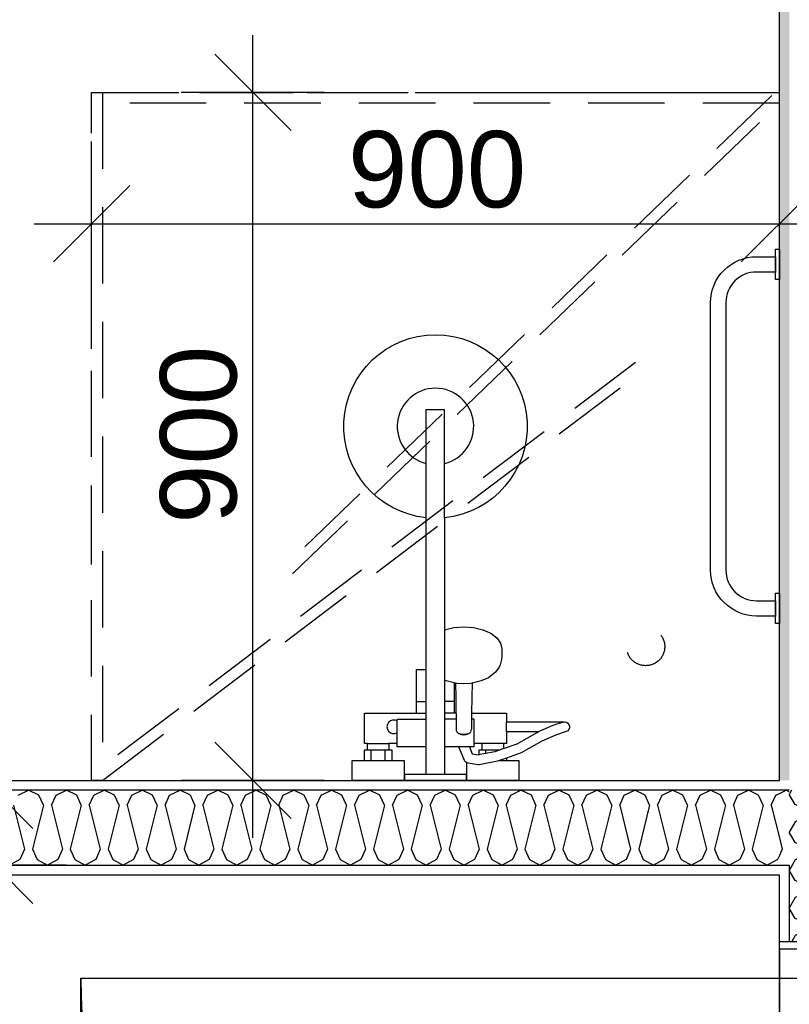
# Model space of a CAD drawing. Header units: millimetres. Extents: x -5000 to 341424, y -9235 to 550260.
# Tile 47 of 236: x 280232 to 281239, y 350984 to 352272. Entities that reach past the tile are written whole.
import ezdxf
from ezdxf.enums import TextEntityAlignment as Align

# ---------------------------------------------------------------- set-up
doc = ezdxf.new("R2010")
doc.units = ezdxf.units.MM
doc.header["$LTSCALE"] = 0.5
doc.header["$MEASUREMENT"] = 0
for name, pattern in [('PLINE', [0]), ('Små Stiplet', [282.222222, 141.111111, -141.111111]), ('Under snittplan', [300, 200, -100])]:
    doc.linetypes.add(name, pattern=pattern)
doc.layers.add('236- Innvendig kledning og overflate(Nye konstruksjoner)', color=7, linetype='Continuous', lineweight=0)
for name, color, linetype in [('242- Ikke-bærende innervegger (Skravur)(Nye konstruksjoner)', 7, 'Continuous'), ('242- Ikke-bærende innervegger(Nye konstruksjoner)', 7, 'Continuous'), ('244- Vinduer_ dører_ foldevegger(Nye konstruksjoner)', 7, 'Continuous'), ('315- Utstyr for sanitærinstallasjoner(Nye konstruksjoner)', 7, 'Continuous'), ('842-M___1_50 Målsetting bygning', 7, 'Continuous'), ('842-M___1_50 Målsetting bygning(Nye konstruksjoner)', 7, 'Continuous'), ('852- Teknisk_symbolsk informasjon_ bygning(Nye konstruksjoner)', 7, 'Continuous'), ('862- M___Nettoareal(Nye konstruksjoner)', 7, 'Continuous'), ('862- M___Nettoareal(Polylinje)(Nye konstruksjoner)', 7, 'Continuous'), ('862- M___Nettoareal(Tekst)(Nye konstruksjoner)', 7, 'Continuous')]:
    doc.layers.add(name, color=color, linetype=linetype)
doc.styles.add('GENERATED_STYLE_1', font='txt')
doc.styles.add('GENERATED_STYLE_3', font='arial.ttf')
doc.dimstyles.new('GENERATED_STYLE__2', dxfattribs={"dimtxt": 100, "dimasz": 95, "dimexe": 0.18, "dimexo": 0.0625, "dimgap": 0, "dimtad": 1, "dimtih": 1, "dimtoh": 1, "dimdec": 0, "dimzin": 0, "dimdsep": 46, "dimtxsty": 'GENERATED_STYLE_3', "dimblk": 'ARROWHEAD_6', "dimblk1": 'ARROWHEAD_6', "dimblk2": 'ARROWHEAD_6', "dimcen": 0.09, "dimse1": 1, "dimse2": 1, "dimclrd": 256, "dimclre": 256, "dimclrt": 256, "dimadec": 1, "dimazin": 0, "dimtfac": 1, "dimtdec": 4, "dimtmove": 0, "dimatfit": 3, "dimfxl": 1, "dimtolj": 1, "dimtzin": 0, "dimarcsym": 0})
doc.dimstyles.new('GENERATED_STYLE__3', dxfattribs={"dimtxt": 100, "dimasz": 95, "dimexe": 0.18, "dimexo": 0.0625, "dimgap": 0, "dimtad": 1, "dimdec": 0, "dimzin": 0, "dimdsep": 46, "dimtxsty": 'GENERATED_STYLE_3', "dimblk": 'ARROWHEAD_6', "dimblk1": 'ARROWHEAD_6', "dimblk2": 'ARROWHEAD_6', "dimcen": 0.09, "dimse1": 1, "dimse2": 1, "dimclrd": 256, "dimclre": 256, "dimclrt": 256, "dimadec": 1, "dimazin": 0, "dimtfac": 1, "dimtdec": 4, "dimtmove": 2, "dimatfit": 3, "dimfxl": 1, "dimtolj": 1, "dimtzin": 0, "dimarcsym": 0})
doc.dimstyles.new('GENERATED_STYLE__4', dxfattribs={"dimtxt": 100, "dimasz": 95, "dimexe": 0.18, "dimexo": 0.0625, "dimgap": 0, "dimtad": 1, "dimdec": 0, "dimzin": 0, "dimdsep": 46, "dimtxsty": 'GENERATED_STYLE_3', "dimblk": 'ARROWHEAD_6', "dimblk1": 'ARROWHEAD_6', "dimblk2": 'ARROWHEAD_6', "dimcen": 0.09, "dimse1": 1, "dimse2": 1, "dimclrd": 256, "dimclre": 256, "dimclrt": 256, "dimadec": 1, "dimazin": 0, "dimtfac": 1, "dimtdec": 4, "dimtmove": 0, "dimatfit": 3, "dimfxl": 1, "dimtolj": 1, "dimtzin": 0, "dimarcsym": 0})
pattern_1 = [(0, (0, 0), (0, 43.30127), [0, -25]), (0, (12.5, 21.65), (0, 43.30127), [0, -25])]

# ---------------------------------------------------------------- blocks, each defined once
blk = doc.blocks.new('BAD__35', base_point=(279523.3, 353122.9))
at = {"layer": '862- M___Nettoareal(Polylinje)(Nye konstruksjoner)', "linetype": 'PLINE', "flags": 128}
blk.add_lwpolyline([(278022, 354256.6), (278022, 351276.6), (281226, 351276.6), (281226, 354256.6)], close=True, dxfattribs=at)
at = {"layer": '862- M___Nettoareal(Tekst)(Nye konstruksjoner)', "style": 'GENERATED_STYLE_1'}
for tag, p in [('DUMMY_861', (279720.6, 353311.1)), ('ROOM_NAME', (279326, 353259.6)), ('DUMMY_862', (279326, 353122.9))]:
    blk.add_attdef(tag, text='', height=100, dxfattribs=at).set_placement(p, align=Align.TOP_LEFT)
blk = doc.blocks.new('*D875')
at = {"layer": '842-M___1_50 Målsetting bygning', "linetype": 'PLINE'}
for p, q in [((277849, 343394), (277849, 343206.5)), ((281288, 343394), (281288, 343206.5)), ((277799, 343250.2), (277899, 343350.2)), ((281238, 343250.2), (281338, 343350.2)), ((281288, 343300.2), (277849, 343300.2))]:
    blk.add_line(p, q, dxfattribs=at)
at = {"layer": '842-M___1_50 Målsetting bygning', "insert": (279396.9, 343320.2), "char_height": 100, "attachment_point": 7, "style": 'GENERATED_STYLE_3'}
blk.add_mtext('\\A1;{\\pql;\\fArial|b0|i0|c0|p0;\\W1.000000;3\xa0439}', dxfattribs=at)
blk = doc.blocks.new('ARROWHEAD_6')
at = {"linetype": 'Continuous'}
for p, q in [((-0.5, -0.5), (0.5, 0.5)), ((0, 0), (-1, 0))]:
    blk.add_line(p, q, dxfattribs=at)
blk = doc.blocks.new('*D939')
at = {"layer": '842-M___1_50 Målsetting bygning(Nye konstruksjoner)', "linetype": 'PLINE'}
for p, q in [((280326, 351910.9), (280326, 352098.4)), ((281226, 351910.9), (281226, 352098.4)), ((280376, 352054.7), (280276, 351954.7)), ((281176, 351954.7), (281276, 352054.7)), ((280251, 352004.7), (280326, 352004.7)), ((280326, 352004.7), (281226, 352004.7)), ((281226, 352004.7), (281301, 352004.7))]:
    blk.add_line(p, q, dxfattribs=at)
at = {"layer": '842-M___1_50 Målsetting bygning(Nye konstruksjoner)', "insert": (280661.6, 352024.7), "char_height": 100, "attachment_point": 7, "style": 'GENERATED_STYLE_3'}
blk.add_mtext('\\A1;{\\pql;\\fArial|b0|i0|c0|p0;\\W1.000000;900}', dxfattribs=at)
blk = doc.blocks.new('SOV__39', base_point=(279477.1, 350061))
at = {"layer": '862- M___Nettoareal(Polylinje)(Nye konstruksjoner)', "linetype": 'PLINE', "flags": 128}
blk.add_lwpolyline([(281226, 351152.6), (277911, 351152.7), (277911, 348080.7), (281226, 348080.7)], close=True, dxfattribs=at)
at = {"layer": '862- M___Nettoareal(Tekst)(Nye konstruksjoner)', "style": 'GENERATED_STYLE_1'}
for tag, p in [('DUMMY_861', (279701.2, 350249.2)), ('ROOM_NAME', (279253, 350199.4)), ('DUMMY_862', (279253, 350061))]:
    blk.add_attdef(tag, text='', height=100, dxfattribs=at).set_placement(p, align=Align.TOP_LEFT)
blk = doc.blocks.new('*X1307')
at = {"layer": '242- Ikke-bærende innervegger (Skravur)(Nye konstruksjoner)', "linetype": 'PLINE'}
for p, q in [((281242, 351263.6), (281239, 351258.3)), ((281246.6, 351244.8), (281239, 351258.3)), ((281317.3, 351263.5), (281316.9, 351263.6)), ((281317.3, 351263.5), (281317.6, 351263.6)), ((281259.8, 351238.8), (281246.6, 351244.8)), ((281317.3, 351253.1), (281259.8, 351238.8)), ((281317.3, 351253.1), (281330.6, 351247.1)), ((281330.6, 351247.1), (281337, 351233.5)), ((281330.6, 351220), (281337, 351233.5)), ((281246.6, 351222.3), (281239, 351208.8)), ((281259.8, 351228.3), (281246.6, 351222.3)), ((281317.3, 351214), (281259.8, 351228.3)), ((281317.3, 351214), (281330.6, 351220)), ((281246.6, 351195.2), (281239, 351208.8)), ((281259.8, 351189.2), (281246.6, 351195.2)), ((281317.3, 351203.6), (281259.8, 351189.2)), ((281317.3, 351203.6), (281330.6, 351197.5)), ((281330.6, 351197.5), (281337, 351184)), ((281330.6, 351170.4), (281337, 351184)), ((281246.6, 351172.7), (281242.6, 351165.6)), ((281259.8, 351178.8), (281246.6, 351172.7)), ((281312.3, 351165.6), (281259.8, 351178.8)), ((281320.1, 351165.6), (281330.6, 351170.4))]:
    blk.add_line(p, q, dxfattribs=at)
blk = doc.blocks.new('*X1309')
at = {"layer": '242- Ikke-bærende innervegger (Skravur)(Nye konstruksjoner)', "linetype": 'PLINE'}
for p, q in [((281242.6, 351165.6), (281239, 351159.2)), ((281246.6, 351145.6), (281239, 351159.2)), ((281317.3, 351164.4), (281312.3, 351165.6)), ((281317.3, 351164.4), (281320.1, 351165.6)), ((281259.8, 351139.6), (281246.6, 351145.6)), ((281317.3, 351154), (281259.8, 351139.6)), ((281317.3, 351154), (281330.6, 351147.9)), ((281330.6, 351147.9), (281337, 351134.4)), ((281259.8, 351129.2), (281246.6, 351123.2)), ((281317.3, 351114.8), (281259.8, 351129.2)), ((281330.6, 351120.9), (281337, 351134.4)), ((281246.6, 351123.2), (281239, 351109.6)), ((281317.3, 351114.8), (281330.6, 351120.9)), ((281246.6, 351096.1), (281239, 351109.6)), ((281317.3, 351104.4), (281259.8, 351090)), ((281317.3, 351104.4), (281330.6, 351098.4)), ((281259.8, 351090), (281246.6, 351096.1)), ((281330.6, 351098.4), (281337, 351084.8)), ((281259.8, 351079.6), (281246.6, 351073.6)), ((281315.6, 351065.7), (281259.8, 351079.6)), ((281330.6, 351071.3), (281337, 351084.8)), ((281246.6, 351073.6), (281242.2, 351065.7)), ((281318.3, 351065.7), (281330.6, 351071.3))]:
    blk.add_line(p, q, dxfattribs=at)
blk = doc.blocks.new('Dørstempel[270]', base_point=(281226, 350560.7))
at = {"layer": '852- Teknisk_symbolsk informasjon_ bygning(Nye konstruksjoner)', "char_height": 100, "attachment_point": 1, "rotation": 90, "style": 'GENERATED_STYLE_3'}
for s, insert in [('\\A1;{\\pql;\\pt0,50;\\fArial|b0|i0|c0|p0;\\W1.000000;x2\xa0390\\fArial|b0|i0|c0|p0;\\W1.000000;\\A1{\\H.66x;\\S^  ;}\\fArial|b0|i0|c0|p0;\\W1.000000;\\fArial|b0|i0|c0|p0;\\W1.000000;\\A1{\\H.66x;\\S^  ;}}', (280978.6, 350469.2)), ('\\A1;{\\pql;\\pt0,50;\\fArial|b0|i0|c0|p0;\\W1.000000;990\\fArial|b0|i0|c0|p0;\\W1.000000;\\A1{\\H.66x;\\S^  ;}\\fArial|b0|i0|c0|p0;\\W1.000000;\\fArial|b0|i0|c0|p0;\\W1.000000;\\A1{\\H.66x;\\S^  ;}}', (280978.6, 350240.4))]:
    blk.add_mtext(s, dxfattribs=dict(at, insert=insert))
at = {"layer": '852- Teknisk_symbolsk informasjon_ bygning(Nye konstruksjoner)', "style": 'GENERATED_STYLE_3'}
blk.add_attdef('DUMMY_229', text='', height=100, rotation=90, dxfattribs=at).set_placement((280955.7, 350881), align=Align.TOP_LEFT)
blk.add_attdef('AC_WIDO_ID', text='', height=100, rotation=90, dxfattribs=at).set_placement((280955.7, 350593.3), align=Align.BOTTOM_CENTER)
blk.add_attdef('DUMMY_228', text='', height=100, rotation=90, dxfattribs=at).set_placement((280955.7, 350164.2), align=Align.TOP_RIGHT)
blk = doc.blocks.new('Dør[33]')
at = {"layer": '236- Innvendig kledning og overflate(Nye konstruksjoner)', "linetype": 'PLINE'}
blk.add_line((281226, 351065.7), (281239, 351065.7), dxfattribs=at)
blk.add_line((281226, 351065.7), (281239, 351065.7), dxfattribs=at)
at = {"layer": '244- Vinduer_ dører_ foldevegger(Nye konstruksjoner)', "linetype": 'PLINE'}
for p, q in [((281226, 350055.7), (281226, 351065.7)), ((281226, 351055.7), (281226, 351065.7)), ((281226, 351065.7), (281318, 351065.7)), ((281239, 351065.7), (281318, 351065.7)), ((281239, 351065.7), (281318, 351065.7)), ((281318, 351055.7), (281226, 351055.7)), ((281226, 351055.7), (281226, 351017.7)), ((280312, 351017.7), (281226, 351017.7)), ((280312, 350973.7), (280312, 351017.7)), ((281226, 351017.7), (281270, 351017.7)), ((281226, 351017.7), (281226, 350973.7))]:
    blk.add_line(p, q, dxfattribs=at)
blk.add_arc((281226, 351017.7), 914, 180, 270, dxfattribs=at)
at = {"layer": '852- Teknisk_symbolsk informasjon_ bygning(Nye konstruksjoner)'}
ref = blk.add_blockref('Dørstempel[270]', (281226, 350560.7), dxfattribs=at)
ref.add_attrib('AC_WIDO_ID', 'ID-01-2', dxfattribs={"color": 7, "height": 100, "rotation": 90, "style": 'GENERATED_STYLE_3'}).set_placement((280955.7, 350593.3), align=Align.BOTTOM_CENTER)
blk = doc.blocks.new('*X1314')
at = {"layer": '242- Ikke-bærende innervegger (Skravur)(Nye konstruksjoner)', "linetype": 'PLINE'}
for p, q in [((281226, 351259.4), (281234.9, 351263.6)), ((281239, 351261.7), (281234.9, 351263.6)), ((281226, 351201.4), (281229.7, 351186.5)), ((281229.7, 351186.5), (281226, 351178.3))]:
    blk.add_line(p, q, dxfattribs=at)
blk = doc.blocks.new('*X1317')
at = {"layer": '242- Ikke-bærende innervegger (Skravur)(Nye konstruksjoner)', "linetype": 'PLINE'}
for p, q in [((280229.9, 351257.2), (280243.5, 351263.6)), ((280257, 351257.2), (280243.5, 351263.6)), ((280279.5, 351257.2), (280293, 351263.6)), ((280306.6, 351257.2), (280293, 351263.6)), ((280329.1, 351257.2), (280342.6, 351263.6)), ((280356.2, 351257.2), (280342.6, 351263.6)), ((280378.6, 351257.2), (280392.2, 351263.6)), ((280405.7, 351257.2), (280392.2, 351263.6)), ((280428.2, 351257.2), (280441.8, 351263.6)), ((280455.3, 351257.2), (280441.8, 351263.6)), ((280477.8, 351257.2), (280491.3, 351263.6)), ((280504.9, 351257.2), (280491.3, 351263.6)), ((280527.4, 351257.2), (280540.9, 351263.6)), ((280554.4, 351257.2), (280540.9, 351263.6)), ((280576.9, 351257.2), (280590.5, 351263.6)), ((280604, 351257.2), (280590.5, 351263.6)), ((280626.5, 351257.2), (280640.1, 351263.6)), ((280653.6, 351257.2), (280640.1, 351263.6)), ((280676.1, 351257.2), (280689.6, 351263.6)), ((280703.2, 351257.2), (280689.6, 351263.6)), ((280725.7, 351257.2), (280739.2, 351263.6)), ((280752.7, 351257.2), (280739.2, 351263.6)), ((280775.2, 351257.2), (280788.8, 351263.6)), ((280802.3, 351257.2), (280788.8, 351263.6)), ((280824.8, 351257.2), (280838.4, 351263.6)), ((280851.9, 351257.2), (280838.4, 351263.6)), ((280874.4, 351257.2), (280887.9, 351263.6)), ((280901.5, 351257.2), (280887.9, 351263.6)), ((280924, 351257.2), (280937.5, 351263.6)), ((280951, 351257.2), (280937.5, 351263.6)), ((280973.5, 351257.2), (280987.1, 351263.6)), ((281000.6, 351257.2), (280987.1, 351263.6)), ((281023.1, 351257.2), (281036.7, 351263.6)), ((281050.2, 351257.2), (281036.7, 351263.6)), ((281072.7, 351257.2), (281086.2, 351263.6)), ((281099.8, 351257.2), (281086.2, 351263.6)), ((281122.3, 351257.2), (281135.8, 351263.6)), ((281149.3, 351257.2), (281135.8, 351263.6)), ((281171.8, 351257.2), (281185.4, 351263.6)), ((281198.9, 351257.2), (281185.4, 351263.6)), ((281221.4, 351257.2), (281226, 351259.4)), ((280263, 351244), (280257, 351257.2)), ((280273.5, 351244), (280279.5, 351257.2)), ((280312.6, 351244), (280306.6, 351257.2)), ((280323, 351244), (280329.1, 351257.2)), ((280362.2, 351244), (280356.2, 351257.2)), ((280372.6, 351244), (280378.6, 351257.2)), ((280411.8, 351244), (280405.7, 351257.2)), ((280422.2, 351244), (280428.2, 351257.2)), ((280461.3, 351244), (280455.3, 351257.2)), ((280471.8, 351244), (280477.8, 351257.2)), ((280510.9, 351244), (280504.9, 351257.2)), ((280521.3, 351244), (280527.4, 351257.2)), ((280560.5, 351244), (280554.4, 351257.2)), ((280570.9, 351244), (280576.9, 351257.2)), ((280610.1, 351244), (280604, 351257.2)), ((280620.5, 351244), (280626.5, 351257.2)), ((280659.6, 351244), (280653.6, 351257.2)), ((280670.1, 351244), (280676.1, 351257.2)), ((280709.2, 351244), (280703.2, 351257.2)), ((280719.6, 351244), (280725.7, 351257.2)), ((280758.8, 351244), (280752.7, 351257.2)), ((280769.2, 351244), (280775.2, 351257.2)), ((280808.4, 351244), (280802.3, 351257.2)), ((280818.8, 351244), (280824.8, 351257.2)), ((280857.9, 351244), (280851.9, 351257.2)), ((280868.3, 351244), (280874.4, 351257.2)), ((280907.5, 351244), (280901.5, 351257.2)), ((280917.9, 351244), (280924, 351257.2)), ((280957.1, 351244), (280951, 351257.2)), ((280967.5, 351244), (280973.5, 351257.2)), ((281006.7, 351244), (281000.6, 351257.2)), ((281017.1, 351244), (281023.1, 351257.2)), ((281056.2, 351244), (281050.2, 351257.2)), ((281066.6, 351244), (281072.7, 351257.2)), ((281105.8, 351244), (281099.8, 351257.2)), ((281116.2, 351244), (281122.3, 351257.2)), ((281155.4, 351244), (281149.3, 351257.2)), ((281165.8, 351244), (281171.8, 351257.2)), ((281205, 351244), (281198.9, 351257.2)), ((281215.4, 351244), (281221.4, 351257.2)), ((280223.9, 351244), (280238.3, 351186.5)), ((280263, 351244), (280248.7, 351186.5)), ((280273.5, 351244), (280287.8, 351186.5)), ((280312.6, 351244), (280298.2, 351186.5)), ((280323, 351244), (280337.4, 351186.5)), ((280362.2, 351244), (280347.8, 351186.5)), ((280372.6, 351244), (280387, 351186.5)), ((280411.8, 351244), (280397.4, 351186.5)), ((280422.2, 351244), (280436.6, 351186.5)), ((280461.3, 351244), (280447, 351186.5)), ((280471.8, 351244), (280486.1, 351186.5)), ((280510.9, 351244), (280496.5, 351186.5)), ((280521.3, 351244), (280535.7, 351186.5)), ((280560.5, 351244), (280546.1, 351186.5)), ((280570.9, 351244), (280585.3, 351186.5)), ((280610.1, 351244), (280595.7, 351186.5)), ((280620.5, 351244), (280634.9, 351186.5)), ((280659.6, 351244), (280645.3, 351186.5)), ((280670.1, 351244), (280684.4, 351186.5)), ((280709.2, 351244), (280694.8, 351186.5)), ((280719.6, 351244), (280734, 351186.5)), ((280758.8, 351244), (280744.4, 351186.5)), ((280769.2, 351244), (280783.6, 351186.5)), ((280808.4, 351244), (280794, 351186.5)), ((280818.8, 351244), (280833.1, 351186.5)), ((280857.9, 351244), (280843.6, 351186.5)), ((280868.3, 351244), (280882.7, 351186.5)), ((280907.5, 351244), (280893.1, 351186.5)), ((280917.9, 351244), (280932.3, 351186.5)), ((280957.1, 351244), (280942.7, 351186.5)), ((280967.5, 351244), (280981.9, 351186.5)), ((281006.7, 351244), (280992.3, 351186.5)), ((281017.1, 351244), (281031.4, 351186.5)), ((281056.2, 351244), (281041.9, 351186.5)), ((281066.6, 351244), (281081, 351186.5)), ((281105.8, 351244), (281091.4, 351186.5)), ((281116.2, 351244), (281130.6, 351186.5)), ((281155.4, 351244), (281141, 351186.5)), ((281165.8, 351244), (281180.2, 351186.5)), ((281205, 351244), (281190.6, 351186.5)), ((281215.4, 351244), (281226, 351201.4)), ((280238.3, 351186.5), (280232.2, 351173.2)), ((280248.7, 351186.5), (280254.7, 351173.2)), ((280287.8, 351186.5), (280281.8, 351173.2)), ((280298.2, 351186.5), (280304.3, 351173.2)), ((280337.4, 351186.5), (280331.4, 351173.2)), ((280347.8, 351186.5), (280353.9, 351173.2)), ((280387, 351186.5), (280380.9, 351173.2)), ((280397.4, 351186.5), (280403.4, 351173.2)), ((280436.6, 351186.5), (280430.5, 351173.2)), ((280447, 351186.5), (280453, 351173.2)), ((280486.1, 351186.5), (280480.1, 351173.2)), ((280496.5, 351186.5), (280502.6, 351173.2)), ((280535.7, 351186.5), (280529.7, 351173.2)), ((280546.1, 351186.5), (280552.2, 351173.2)), ((280585.3, 351186.5), (280579.2, 351173.2)), ((280595.7, 351186.5), (280601.7, 351173.2)), ((280634.9, 351186.5), (280628.8, 351173.2)), ((280645.3, 351186.5), (280651.3, 351173.2)), ((280684.4, 351186.5), (280678.4, 351173.2)), ((280694.8, 351186.5), (280700.9, 351173.2)), ((280734, 351186.5), (280728, 351173.2)), ((280744.4, 351186.5), (280750.5, 351173.2)), ((280783.6, 351186.5), (280777.5, 351173.2)), ((280794, 351186.5), (280800, 351173.2)), ((280833.1, 351186.5), (280827.1, 351173.2)), ((280843.6, 351186.5), (280849.6, 351173.2)), ((280882.7, 351186.5), (280876.7, 351173.2)), ((280893.1, 351186.5), (280899.2, 351173.2)), ((280932.3, 351186.5), (280926.3, 351173.2)), ((280942.7, 351186.5), (280948.8, 351173.2)), ((280981.9, 351186.5), (280975.8, 351173.2)), ((280992.3, 351186.5), (280998.3, 351173.2)), ((281031.4, 351186.5), (281025.4, 351173.2)), ((281041.9, 351186.5), (281047.9, 351173.2)), ((281081, 351186.5), (281075, 351173.2)), ((281091.4, 351186.5), (281097.5, 351173.2)), ((281130.6, 351186.5), (281124.6, 351173.2)), ((281141, 351186.5), (281147, 351173.2)), ((281180.2, 351186.5), (281174.1, 351173.2)), ((281190.6, 351186.5), (281196.6, 351173.2)), ((280232.2, 351173.2), (280218.7, 351165.6)), ((280254.7, 351173.2), (280268.3, 351165.6)), ((280281.8, 351173.2), (280268.3, 351165.6)), ((280304.3, 351173.2), (280317.8, 351165.6)), ((280331.4, 351173.2), (280317.8, 351165.6)), ((280353.9, 351173.2), (280367.4, 351165.6)), ((280380.9, 351173.2), (280367.4, 351165.6)), ((280403.4, 351173.2), (280417, 351165.6)), ((280430.5, 351173.2), (280417, 351165.6)), ((280453, 351173.2), (280466.5, 351165.6)), ((280480.1, 351173.2), (280466.5, 351165.6)), ((280502.6, 351173.2), (280516.1, 351165.6)), ((280529.7, 351173.2), (280516.1, 351165.6)), ((280552.2, 351173.2), (280565.7, 351165.6)), ((280579.2, 351173.2), (280565.7, 351165.6)), ((280601.7, 351173.2), (280615.3, 351165.6)), ((280628.8, 351173.2), (280615.3, 351165.6)), ((280651.3, 351173.2), (280664.8, 351165.6)), ((280678.4, 351173.2), (280664.8, 351165.6)), ((280700.9, 351173.2), (280714.4, 351165.6)), ((280728, 351173.2), (280714.4, 351165.6)), ((280750.5, 351173.2), (280764, 351165.6)), ((280777.5, 351173.2), (280764, 351165.6)), ((280800, 351173.2), (280813.6, 351165.6)), ((280827.1, 351173.2), (280813.6, 351165.6)), ((280849.6, 351173.2), (280863.1, 351165.6)), ((280876.7, 351173.2), (280863.1, 351165.6)), ((280899.2, 351173.2), (280912.7, 351165.6)), ((280926.3, 351173.2), (280912.7, 351165.6)), ((280948.8, 351173.2), (280962.3, 351165.6)), ((280975.8, 351173.2), (280962.3, 351165.6)), ((280998.3, 351173.2), (281011.9, 351165.6)), ((281025.4, 351173.2), (281011.9, 351165.6)), ((281047.9, 351173.2), (281061.4, 351165.6)), ((281075, 351173.2), (281061.4, 351165.6)), ((281097.5, 351173.2), (281111, 351165.6)), ((281124.6, 351173.2), (281111, 351165.6)), ((281147, 351173.2), (281160.6, 351165.6)), ((281174.1, 351173.2), (281160.6, 351165.6)), ((281196.6, 351173.2), (281210.2, 351165.6)), ((281223.7, 351173.2), (281210.2, 351165.6)), ((281226, 351178.3), (281223.7, 351173.2))]:
    blk.add_line(p, q, dxfattribs=at)
blk = doc.blocks.new('Dusjgarnityr[284]', base_point=(280776, 351276.7))
at = {"layer": '315- Utstyr for sanitærinstallasjoner(Nye konstruksjoner)', "linetype": 'PLINE'}
for p, q in [((280764, 351620.3), (280764, 351761.7)), ((280764, 351761.7), (280788, 351761.7)), ((280788, 351620.3), (280788, 351761.7)), ((280788, 351473.7), (280788, 351320.7)), ((280764, 351320.7), (280764, 351421.7)), ((280788.1, 351419), (280788, 351419)), ((280790.2, 351406.9), (280788, 351407.8)), ((280788, 351405), (280788.1, 351404.9)), ((280795.4, 351405.5), (280790.2, 351406.9)), ((280803.9, 351403.5), (280795.4, 351405.5)), ((280801, 351364.7), (280801, 351404.2)), ((280802, 351403.9), (280802.5, 351385.7)), ((280813, 351402.8), (280803.9, 351403.5)), ((280822.1, 351403.5), (280813, 351402.8)), ((280824, 351403.9), (280822.1, 351403.5)), ((280751, 351379.7), (280764, 351379.7)), ((280801, 351379.7), (280788, 351379.7)), ((280802.5, 351385.7), (280803, 351343.5)), ((280751, 351364.7), (280764, 351364.7)), ((280802.8, 351364.7), (280788, 351364.7)), ((280823.3, 351364.7), (280823, 351343.5)), ((280726, 351324.7), (280726, 351356.7)), ((280726, 351356.7), (280764, 351356.7)), ((280802.8, 351356.7), (280788, 351356.7)), ((280826, 351356.7), (280823.2, 351356.7)), ((280826, 351356.7), (280826, 351324.7)), ((280869, 351340.2), (280869, 351353.2)), ((280929.4, 351348.4), (280910.5, 351340.2)), ((280943, 351352.8), (280929.4, 351348.4)), ((280943, 351352.8), (280945, 351353.2)), ((280803, 351343.5), (280803.2, 351341.8)), ((280803.2, 351341.8), (280803.9, 351340.3)), ((280803.9, 351340.3), (280805.1, 351339)), ((280805.1, 351339), (280806.5, 351338)), ((280806.5, 351338), (280808, 351337.4)), ((280808, 351337.4), (280808, 351337.4)), ((280810.4, 351336.2), (280808, 351337.4)), ((280808, 351337.4), (280808.2, 351337.3)), ((280808.2, 351337.3), (280810, 351337.1)), ((280810, 351337.1), (280816, 351337.1)), ((280813, 351335.8), (280810.4, 351336.2)), ((280815.6, 351336.2), (280813, 351335.8)), ((280818, 351337.4), (280815.6, 351336.2)), ((280816, 351337.1), (280817.8, 351337.3)), ((280817.8, 351337.3), (280818, 351337.4)), ((280818, 351337.4), (280819.5, 351338)), ((280818, 351337.4), (280818, 351337.4)), ((280819.5, 351338), (280821, 351339)), ((280821, 351339), (280822.1, 351340.3)), ((280822.1, 351340.3), (280822.8, 351341.8)), ((280822.8, 351341.8), (280823, 351343.5)), ((280826, 351335.1), (280826, 351331.8)), ((280687, 351324.7), (280715, 351324.7)), ((280826, 351331.8), (280826, 351328.6)), ((280826, 351328.6), (280826, 351325.9)), ((280865, 351324.7), (280837, 351324.7)), ((280687, 351316.7), (280715, 351316.7)), ((280692, 351302.7), (280692, 351316.7)), ((280710, 351302.7), (280710, 351316.7)), ((280820.5, 351320.7), (280806.6, 351320.7)), ((280834.4, 351310.5), (280832.8, 351310.2)), ((280853.5, 351314.2), (280834.4, 351310.5)), ((280837, 351316.7), (280842, 351316.7)), ((280842, 351316.7), (280860, 351316.7)), ((280842, 351312), (280842, 351316.7)), ((280865, 351318.3), (280853.5, 351314.2)), ((280860, 351316.7), (280860.4, 351316.7)), ((280860, 351316.5), (280860, 351316.7)), ((280683, 351302.7), (280719, 351302.7)), ((280817.5, 351299.6), (280817, 351299.9)), ((280818.8, 351299.4), (280817.5, 351299.6)), ((280831.9, 351297.2), (280818.8, 351299.4)), ((280833.2, 351297.2), (280831.9, 351297.2)), ((280837.7, 351298), (280833.2, 351297.2)), ((280857, 351301.7), (280837.7, 351298)), ((280869, 351305.9), (280857, 351301.7)), ((280858.1, 351302.1), (280858.1, 351302.1)), ((280859.7, 351302.7), (280869, 351302.7)), ((280764, 351284.7), (280788, 351284.7))]:
    blk.add_line(p, q, dxfattribs=at)
at = {"layer": '315- Utstyr for sanitærinstallasjoner(Nye konstruksjoner)', "linetype": 'PLINE', "flags": 128}
blk.add_lwpolyline([(280764, 351620.3, -19.949874), (280788, 351620.3), (280788, 351473.7), (280800.1, 351476.6), (280813, 351477.5), (280825.9, 351476.6), (280838, 351473.7), (280848.4, 351469.1), (280856.3, 351463.2), (280861.3, 351456.3), (280863, 351448.9), (280863, 351438.2), (280862.5, 351435), (280860.8, 351427.7), (280859.4, 351424.9), (280854.6, 351418.3), (280852.5, 351416.4), (280845.3, 351411), (280835.8, 351406.9), (280830.6, 351405.5), (280824, 351403.9), (280823.5, 351385.7), (280823.3, 351364.7), (280869, 351364.7), (280869, 351353.2), (280945, 351353.2, -0.853753), (280947, 351340.5), (280934.2, 351336.3), (280915, 351328), (280888.3, 351312.8), (280869, 351305.9), (280869, 351302.7), (280885, 351302.7), (280885, 351276.7), (280817, 351276.7), (280817, 351299.9), (280816.4, 351300.1), (280815.4, 351300.9), (280814.5, 351301.8), (280813.8, 351302.8), (280806.4, 351320.7), (280788, 351320.7), (280788, 351284.7), (280816, 351284.7), (280816, 351276.7), (280736, 351276.7), (280736, 351284.7), (280764, 351284.7), (280764, 351320.7), (280726, 351320.7), (280726, 351324.7), (280715, 351324.7), (280715, 351316.7), (280719, 351316.7), (280719, 351302.7), (280735, 351302.7), (280735, 351276.7), (280667, 351276.7), (280667, 351302.7), (280683, 351302.7), (280683, 351316.7), (280687, 351316.7), (280687, 351324.7), (280683, 351324.7), (280683, 351364.7), (280751, 351364.7), (280751, 351421.7), (280751.6, 351421.7), (280753.2, 351421.7), (280755.7, 351421.7), (280758.9, 351421.7), (280762.9, 351421.7), (280764, 351421.7)], format="xyb", close=True, dxfattribs=at)
for points in [[(280865, 351324.7), (280865, 351318.3), (280882.9, 351324.6), (280909, 351339.5), (280910.5, 351340.2), (280869, 351340.2), (280869, 351324.7)], [(280826, 351320.7), (280820.5, 351320.7), (280824.2, 351311.6), (280832.8, 351310.2), (280833, 351310.3), (280833, 351316.7), (280837, 351316.7), (280837, 351324.7), (280826, 351324.7)]]:
    blk.add_lwpolyline(points, close=True, dxfattribs=at)
at = {"layer": '315- Utstyr for sanitærinstallasjoner(Nye konstruksjoner)', "linetype": 'PLINE'}
for centre, radius, start, end in [((280776, 351739.7), 50, 283.8865, 256.1135), ((280721.5, 351346.7), 9, 60, 300)]:
    blk.add_arc(centre, radius, start, end, dxfattribs=at)
blk = doc.blocks.new('Gripehåndtak[299]', base_point=(281226, 351726.7))
at = {"layer": '315- Utstyr for sanitærinstallasjoner(Nye konstruksjoner)', "linetype": 'PLINE', "flags": 128}
for points in [[(281226, 351931.7), (281221, 351931.7), (281221, 351971.7), (281226, 351971.7)], [(281226, 351481.7), (281221, 351481.7), (281221, 351521.7), (281226, 351521.7)]]:
    blk.add_lwpolyline(points, close=True, dxfattribs=at)
blk.add_lwpolyline([(281221, 351491.7), (281196, 351491.7, -0.414214), (281136, 351551.7), (281136, 351901.7, -0.414214), (281196, 351961.7), (281221, 351961.7), (281221, 351941.7), (281196, 351941.7, 0.414214), (281156, 351901.7), (281156, 351551.7, 0.414214), (281196, 351511.7), (281221, 351511.7)], format="xyb", close=True, dxfattribs=at)
blk = doc.blocks.new('Dusjkabinett[314]', base_point=(280776, 351726.6))
at = {"layer": '315- Utstyr for sanitærinstallasjoner(Nye konstruksjoner)', "linetype": 'Små Stiplet'}
for p, q in [((280326, 351276.6), (280326, 352176.6)), ((280326, 352176.6), (281226, 352176.6))]:
    blk.add_line(p, q, dxfattribs=at)
blk.add_circle((281051, 351451.6), 25, dxfattribs=at)
blk = doc.blocks.new('*D1442')
at = {"layer": '842-M___1_50 Målsetting bygning(Nye konstruksjoner)', "linetype": 'PLINE'}
for p, q in [((280149, 351215.6), (280249, 351115.6)), ((280292.7, 351165.6), (280105.2, 351165.6)), ((280199, 349780.7), (280199, 351165.6)), ((280149, 349830.7), (280249, 349730.7)), ((280292.7, 349780.7), (280105.2, 349780.7)), ((280199, 349705.7), (280199, 349780.7))]:
    blk.add_line(p, q, dxfattribs=at)
at = {"layer": '842-M___1_50 Målsetting bygning(Nye konstruksjoner)', "char_height": 100, "attachment_point": 7, "rotation": 90, "style": 'GENERATED_STYLE_3'}
for s, insert in [('\\A1;{\\pql;\\fArial|b0|i0|c0|p0;\\W1.000000;98}', (280150, 350993.6)), ('\\A1;{\\pql;\\fArial|b0|i0|c0|p0;\\W1.000000;1\xa0385}', (280179, 350301.6))]:
    blk.add_mtext(s, dxfattribs=dict(at, insert=insert))
blk = doc.blocks.new('*D1443')
at = {"layer": '842-M___1_50 Målsetting bygning(Nye konstruksjoner)', "linetype": 'PLINE'}
for p, q in [((280149, 351313.6), (280249, 351213.6)), ((280292.7, 351263.6), (280105.2, 351263.6)), ((280199, 351165.6), (280199, 351263.6)), ((280149, 351215.6), (280249, 351115.6)), ((280292.7, 351165.6), (280105.2, 351165.6))]:
    blk.add_line(p, q, dxfattribs=at)
blk = doc.blocks.new('*D1444')
at = {"layer": '842-M___1_50 Målsetting bygning(Nye konstruksjoner)', "linetype": 'PLINE'}
for p, q in [((280149, 354319.6), (280249, 354219.6)), ((280292.7, 354269.6), (280105.2, 354269.6)), ((280199, 351263.6), (280199, 354269.6)), ((280149, 351313.6), (280249, 351213.6)), ((280292.7, 351263.6), (280105.2, 351263.6))]:
    blk.add_line(p, q, dxfattribs=at)
at = {"layer": '842-M___1_50 Målsetting bygning(Nye konstruksjoner)', "char_height": 100, "attachment_point": 7, "rotation": 90, "style": 'GENERATED_STYLE_3'}
for s, insert in [('\\A1;{\\pql;\\fArial|b0|i0|c0|p0;\\W1.000000;98}', (280177.6, 354109.5)), ('\\A1;{\\pql;\\fArial|b0|i0|c0|p0;\\W1.000000;3\xa0006}', (280179, 352595.1))]:
    blk.add_mtext(s, dxfattribs=dict(at, insert=insert))
blk = doc.blocks.new('*D1449')
at = {"layer": '842-M___1_50 Målsetting bygning(Nye konstruksjoner)', "linetype": 'PLINE'}
for p, q in [((281077, 355955), (281077, 356142.5)), ((281337, 355955), (281337, 356142.5)), ((281127, 356098.7), (281027, 355998.7)), ((281287, 355998.7), (281387, 356098.7)), ((278009, 356048.7), (281077, 356048.7)), ((281077, 356048.7), (281337, 356048.7)), ((281337, 356048.7), (281412, 356048.7))]:
    blk.add_line(p, q, dxfattribs=at)
at = {"layer": '842-M___1_50 Målsetting bygning(Nye konstruksjoner)', "insert": (281098.8, 356087.3), "char_height": 100, "attachment_point": 7, "rotation": 360, "style": 'GENERATED_STYLE_3'}
blk.add_mtext('\\A1;{\\pql;\\fArial|b0|i0|c0|p0;\\W1.000000;260}', dxfattribs=at)
blk = doc.blocks.new('*D1474')
at = {"layer": '842-M___1_50 Målsetting bygning(Nye konstruksjoner)', "linetype": 'PLINE'}
for p, q in [((279065.7, 352226.6), (279165.7, 352126.6)), ((279209.4, 352176.6), (279021.9, 352176.6)), ((279115.7, 351276.7), (279115.7, 352176.6)), ((279065.7, 351326.7), (279165.7, 351226.7)), ((279209.4, 351276.7), (279021.9, 351276.7)), ((279115.7, 351201.7), (279115.7, 351276.7))]:
    blk.add_line(p, q, dxfattribs=at)
at = {"layer": '842-M___1_50 Målsetting bygning(Nye konstruksjoner)', "insert": (279095.7, 351612.2), "char_height": 100, "attachment_point": 7, "rotation": 90, "style": 'GENERATED_STYLE_3'}
blk.add_mtext('\\A1;{\\pql;\\fArial|b0|i0|c0|p0;\\W1.000000;900}', dxfattribs=at)
blk = doc.blocks.new('*D1475')
at = {"layer": '842-M___1_50 Målsetting bygning(Nye konstruksjoner)', "linetype": 'PLINE'}
for p, q in [((279065.7, 352626.7), (279165.7, 352526.7)), ((279209.4, 352576.7), (279021.9, 352576.7)), ((279115.7, 352176.6), (279115.7, 352576.7)), ((279065.7, 352226.6), (279165.7, 352126.6)), ((279209.4, 352176.6), (279021.9, 352176.6))]:
    blk.add_line(p, q, dxfattribs=at)
at = {"layer": '842-M___1_50 Målsetting bygning(Nye konstruksjoner)', "insert": (279095.7, 352262.2), "char_height": 100, "attachment_point": 7, "rotation": 90, "style": 'GENERATED_STYLE_3'}
blk.add_mtext('\\A1;{\\pql;\\fArial|b0|i0|c0|p0;\\W1.000000;400}', dxfattribs=at)
blk = doc.blocks.new('*D1494')
at = {"layer": '842-M___1_50 Målsetting bygning(Nye konstruksjoner)', "linetype": 'PLINE'}
for p, q in [((281629.5, 351015.7), (281529.5, 351115.7)), ((281673.3, 351065.7), (281485.8, 351065.7)), ((281579.5, 350055.7), (281579.5, 351065.7)), ((281529.5, 350105.7), (281629.5, 350005.7)), ((281673.3, 350055.7), (281485.8, 350055.7))]:
    blk.add_line(p, q, dxfattribs=at)
at = {"layer": '842-M___1_50 Målsetting bygning(Nye konstruksjoner)', "char_height": 100, "attachment_point": 7, "rotation": 90, "style": 'GENERATED_STYLE_3'}
for s, insert in [('\\A1;{\\pql;\\fArial|b0|i0|c0|p0;\\W1.000000;1\xa0010}', (281559.5, 350389.1)), ('\\A1;{\\pql;\\fArial|b0|i0|c0|p0;\\W1.000000;2\xa0410}', (281699.5, 350389.1))]:
    blk.add_mtext(s, dxfattribs=dict(at, insert=insert))
blk = doc.blocks.new('*D1495')
at = {"layer": '842-M___1_50 Målsetting bygning(Nye konstruksjoner)', "linetype": 'PLINE'}
for p, q in [((281579.5, 351165.6), (281579.5, 351240.6)), ((281529.5, 351215.6), (281629.5, 351115.6)), ((281673.3, 351165.6), (281485.8, 351165.6)), ((281579.5, 351065.7), (281579.5, 351165.6)), ((281629.5, 351015.7), (281529.5, 351115.7)), ((281673.3, 351065.7), (281485.8, 351065.7))]:
    blk.add_line(p, q, dxfattribs=at)
at = {"layer": '842-M___1_50 Målsetting bygning(Nye konstruksjoner)', "insert": (281559.5, 351204.6), "char_height": 100, "attachment_point": 7, "rotation": 90, "style": 'GENERATED_STYLE_3'}
blk.add_mtext('\\A1;{\\pql;\\fArial|b0|i0|c0|p0;\\W1.000000;100}', dxfattribs=at)
blk = doc.blocks.new('*D1505')
at = {"layer": '842-M___1_50 Målsetting bygning(Nye konstruksjoner)', "linetype": 'PLINE'}
for p, q in [((280537.1, 352176.6), (280537.1, 352251.6)), ((280587.1, 352126.6), (280487.1, 352226.6)), ((280630.9, 352176.6), (280443.4, 352176.6)), ((280537.1, 351276.6), (280537.1, 352176.6)), ((280487.1, 351326.6), (280587.1, 351226.6)), ((280630.9, 351276.6), (280443.4, 351276.6)), ((280537.1, 351201.6), (280537.1, 351276.6))]:
    blk.add_line(p, q, dxfattribs=at)
at = {"layer": '842-M___1_50 Målsetting bygning(Nye konstruksjoner)', "insert": (280517.1, 351612.2), "char_height": 100, "attachment_point": 7, "rotation": 90, "style": 'GENERATED_STYLE_3'}
blk.add_mtext('\\A1;{\\pql;\\fArial|b0|i0|c0|p0;\\W1.000000;900}', dxfattribs=at)
blk = doc.blocks.new('*D1507')
at = {"layer": '842-M___1_50 Målsetting bygning(Nye konstruksjoner)', "linetype": 'PLINE'}
for p, q in [((281239, 353434.8), (281239, 353622.3)), ((278059, 353578.6), (277959, 353478.6)), ((281289, 353578.6), (281189, 353478.6)), ((278009, 353528.6), (281239, 353528.6)), ((281239, 353528.6), (281337, 353528.6))]:
    blk.add_line(p, q, dxfattribs=at)
at = {"layer": '842-M___1_50 Målsetting bygning(Nye konstruksjoner)', "char_height": 100, "attachment_point": 7, "rotation": 360, "style": 'GENERATED_STYLE_3'}
for s, insert in [('\\A1;{\\pql;\\fArial|b0|i0|c0|p0;\\W1.000000;98}', (278040.8, 353548.6)), ('\\A1;{\\pql;\\fArial|b0|i0|c0|p0;\\W1.000000;3\xa0230}', (279452.4, 353548.6)), ('\\A1;{\\pql;\\fArial|b0|i0|c0|p0;\\W1.000000;98}', (281016.3, 353548.6))]:
    blk.add_mtext(s, dxfattribs=dict(at, insert=insert))
blk = doc.blocks.new('*D1508')
at = {"layer": '842-M___1_50 Målsetting bygning(Nye konstruksjoner)', "linetype": 'PLINE'}
for p, q in [((281337, 353434.8), (281337, 353622.3)), ((281289, 353578.6), (281189, 353478.6)), ((281387, 353578.6), (281287, 353478.6)), ((281239, 353528.6), (281337, 353528.6)), ((281337, 353528.6), (285968, 353528.6))]:
    blk.add_line(p, q, dxfattribs=at)

msp = doc.modelspace()

# ---------------------------------------------------------------- hatches: boundary and pattern name
at = {"layer": '242- Ikke-bærende innervegger (Skravur)(Nye konstruksjoner)', "linetype": 'Continuous'}
h = msp.add_hatch(dxfattribs=at)
h.set_pattern_fill('Prikker_tett', color=256, style=0, pattern_type=2)
h.set_pattern_definition(pattern_1)
h.paths.add_polyline_path([(281239, 351276.6), (281239, 354256.6), (281226, 354256.6), (281226, 351276.6)])
h = msp.add_hatch(dxfattribs=at)
h.set_pattern_fill('Prikker_tett', color=256, style=0, pattern_type=2)
h.set_pattern_definition(pattern_1)
h.paths.add_polyline_path([(281226, 351276.6), (279957, 351276.6), (279957, 351263.6), (281226, 351263.6)])
h = msp.add_hatch(dxfattribs=at)
h.set_pattern_fill('Prikker_tett', color=256, style=0, pattern_type=2)
h.set_pattern_definition(pattern_1)
h.paths.add_polyline_path([(281239, 351263.6), (281239, 351276.6), (281226, 351276.6), (281226, 351263.6)])
h = msp.add_hatch(dxfattribs=at)
h.set_pattern_fill('Prikker_tett', color=256, style=0, pattern_type=2)
h.set_pattern_definition(pattern_1)
h.paths.add_polyline_path([(281226, 351165.6), (279957, 351165.6), (279957, 351152.6), (281226, 351152.6)])
h = msp.add_hatch(dxfattribs=at)
h.set_pattern_fill('Prikker_tett', color=256, style=0, pattern_type=2)
h.set_pattern_definition(pattern_1)
h.paths.add_polyline_path([(281239, 351152.6), (281239, 351165.6), (281226, 351165.6), (281226, 351152.6)])
h = msp.add_hatch(dxfattribs=at)
h.set_pattern_fill('Prikker_tett', color=256, style=0, pattern_type=2)
h.set_pattern_definition(pattern_1)
h.paths.add_polyline_path([(281226, 351152.6), (281226, 351065.7), (281239, 351065.7), (281239, 351152.6)])

# ---------------------------------------------------------------- linework, layer by layer
at = {"layer": '236- Innvendig kledning og overflate(Nye konstruksjoner)', "linetype": 'PLINE'}
msp.add_line((281226, 351065.7), (281239, 351065.7), dxfattribs=at)
at = {"layer": '236- Innvendig kledning og overflate(Nye konstruksjoner)', "linetype": 'PLINE', "flags": 128}
for points in [[(281226, 354256.6), (281226, 351276.6)], [(281226, 351276.6), (279957, 351276.6)], [(279957, 351152.6), (281226, 351152.6)], [(281226, 351152.6), (281226, 351065.7)]]:
    msp.add_lwpolyline(points, dxfattribs=at)
at = {"layer": '242- Ikke-bærende innervegger(Nye konstruksjoner)', "linetype": 'PLINE'}
for p, q in [((281226, 351263.6), (279957, 351263.6)), ((281239, 351263.6), (281226, 351263.6)), ((281239, 351263.6), (281226, 351263.6)), ((279957, 351165.6), (281226, 351165.6)), ((281226, 351165.6), (281239, 351165.6)), ((281226, 351165.6), (281239, 351165.6)), ((281239, 351165.6), (281239, 351065.7)), ((281239, 351065.7), (281318, 351065.7))]:
    msp.add_line(p, q, dxfattribs=at)
at = {"layer": '315- Utstyr for sanitærinstallasjoner(Nye konstruksjoner)', "linetype": 'Under snittplan', "flags": 128}
for points in [[(281226, 351276.6), (281226, 352876.6), (279926, 352876.6), (279926, 351276.6)], [(280340.3, 352176.6), (280340.3, 351276.6), (280326, 351276.6), (280326, 352176.6)], [(280340.3, 352176.6), (281226, 352176.6), (281226, 352162.4), (280340.3, 352162.4)], [(281216.1, 352172.6), (280579.1, 351556.9), (280589, 351546.7), (281226, 352162.4)], [(280340.3, 351276.6), (281046.3, 351811.9), (281037.7, 351823.2), (280331.7, 351288)]]:
    msp.add_lwpolyline(points, close=True, dxfattribs=at)

# ---------------------------------------------------------------- block references
at = {"layer": '242- Ikke-bærende innervegger(Nye konstruksjoner)'}
for name in ['*X1317', '*X1314', '*X1307', '*X1309']:
    msp.add_blockref(name, (0, 0), dxfattribs=at)
at = {"layer": '244- Vinduer_ dører_ foldevegger(Nye konstruksjoner)', "linetype": 'PLINE'}
msp.add_blockref('Dør[33]', (0, 0), dxfattribs=at)
at = {"layer": '315- Utstyr for sanitærinstallasjoner(Nye konstruksjoner)', "linetype": 'Små Stiplet'}
msp.add_blockref('Dusjkabinett[314]', (280776, 351726.6), dxfattribs=at)
at = {"layer": '315- Utstyr for sanitærinstallasjoner(Nye konstruksjoner)', "linetype": 'PLINE'}
for name, p in [('Gripehåndtak[299]', (281226, 351726.6)), ('Dusjgarnityr[284]', (280776, 351276.6))]:
    msp.add_blockref(name, p, dxfattribs=at)
at = {"layer": '862- M___Nettoareal(Nye konstruksjoner)', "linetype": 'Continuous'}
for name, p in [('BAD__35', (279523.3, 353122.9)), ('SOV__39', (279477.1, 350061))]:
    msp.add_blockref(name, p, dxfattribs=at)

# ---------------------------------------------------------------- dimensions: what is measured, and where the dimension line sits
at = {"layer": '842-M___1_50 Målsetting bygning', "linetype": 'Continuous'}
dim = msp.add_linear_dim(base=(277849, 343300.2), p1=(281288, 348868.7), p2=(277849, 352230.7), angle=180, dimstyle='GENERATED_STYLE__2', dxfattribs=at)
dim.commit()
dim.dimension.update_dxf_attribs({"geometry": '*D875', "text_midpoint": (279568.5, 343370.2), "dimtype": 160})
at = {"layer": '842-M___1_50 Målsetting bygning(Nye konstruksjoner)', "linetype": 'Continuous'}
for base, p1, p2, angle, dimstyle, picture, middle, turn in [((281337, 356048.7), (281077, 356380.7), (281337, 352074.2), 360, 'GENERATED_STYLE__3', '*D1449', (281212.9, 356137.3), 360), ((280199, 354269.6), (281239, 351263.6), (281239, 354269.6), 90, 'GENERATED_STYLE__4', '*D1444', (280129, 352766.6), 90), ((281239, 353528.6), (278009, 353822.2), (281239, 352025.2), 360, 'GENERATED_STYLE__4', '*D1507', (279624, 353598.6), 360), ((281337, 353528.6), (281239, 352025.2), (281337, 352074.2), 360, 'GENERATED_STYLE__3', '*D1508', (281092.4, 353598.6), 360), ((279115.7, 352576.7), (281226, 352176.6), (278489.6, 352576.7), 90, 'GENERATED_STYLE__4', '*D1475', (279045.7, 352376.4), 90), ((280537.1, 352176.6), (280340.3, 351276.6), (280340.3, 352176.6), 90, 'GENERATED_STYLE__4', '*D1505', (280467.1, 351726.4), 90), ((279115.7, 352176.6), (278022, 351276.6), (281226, 352176.6), 90, 'GENERATED_STYLE__4', '*D1474', (279045.7, 351726.4), 90), ((281579.5, 351165.6), (281226, 351065.7), (281239, 351165.6), 90, 'GENERATED_STYLE__3', '*D1495', (281509.5, 351318.7), 90), ((280199, 351263.6), (281239, 351165.6), (281239, 351263.6), 90, 'GENERATED_STYLE__3', '*D1443', (280100, 351069.7), 90), ((280199, 351165.6), (281226, 349780.7), (281239, 351165.6), 90, 'GENERATED_STYLE__4', '*D1442', (280129, 350473.1), 90), ((281579.5, 351065.7), (281226, 350055.7), (281226, 351065.7), 90, 'GENERATED_STYLE__4', '*D1494', (281509.5, 350560.6), 90)]:
    dim = msp.add_linear_dim(base=base, p1=p1, p2=p2, angle=angle, dimstyle=dimstyle, dxfattribs=at)
    dim.commit()
    dim.dimension.update_dxf_attribs({"geometry": picture, "text_midpoint": middle, "dimtype": 160, "text_rotation": turn})
dim = msp.add_linear_dim(base=(281226, 352004.7), p1=(280326, 352176.6), p2=(281226, 352176.6), dimstyle='GENERATED_STYLE__2', dxfattribs=at)
dim.commit()
dim.dimension.update_dxf_attribs({"geometry": '*D939', "text_midpoint": (280775.8, 352074.7), "dimtype": 160})

doc.saveas('drawing.dxf')
